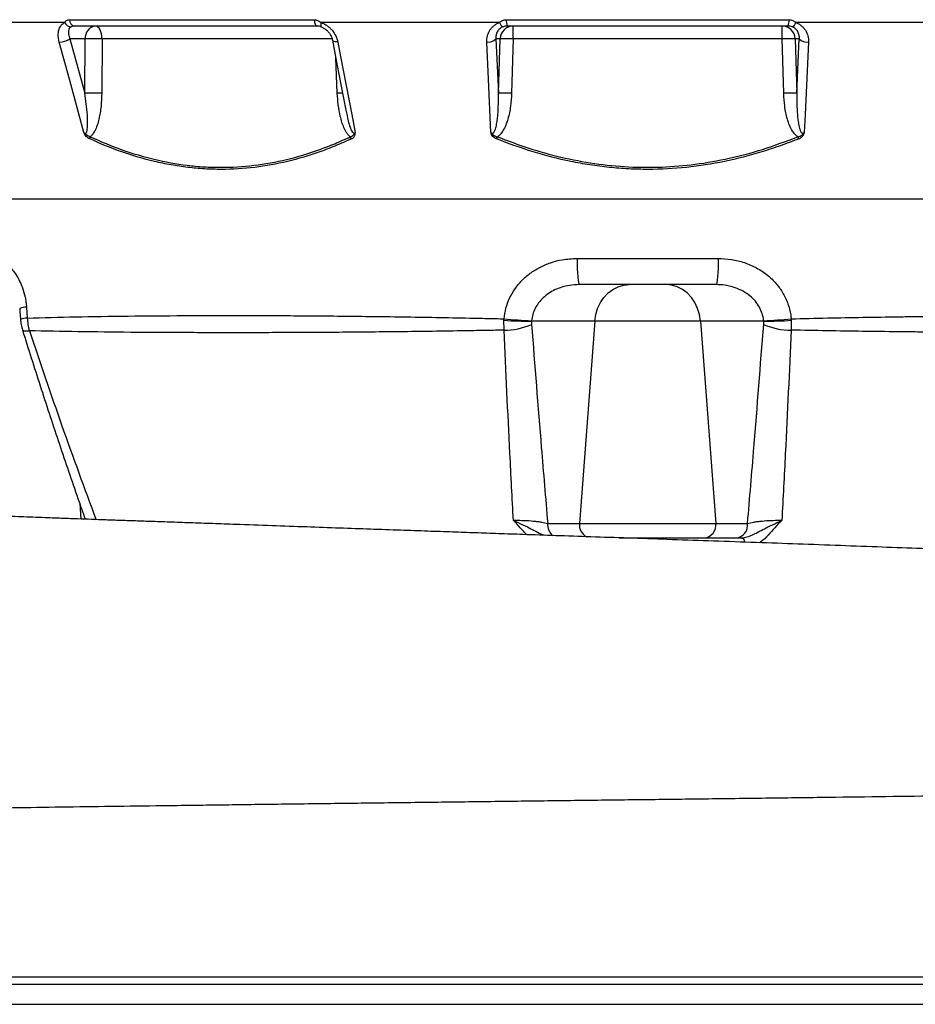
# Model space of a CAD drawing. Header units: millimetres. Extents: x 2241 to 4477, y 961 to 6343.
# Tile 6 of 12: x 3069 to 3742, y 1725 to 2464. Entities that reach past the tile are written whole.
import ezdxf

# ---------------------------------------------------------------- set-up
doc = ezdxf.new("R2010")
doc.units = ezdxf.units.MM
doc.header["$LTSCALE"] = 2

msp = doc.modelspace()

# ---------------------------------------------------------------- linework, layer by layer
at = {"color": 7, "linetype": 'Continuous', "lineweight": 25}
for p, q in [((3103, 2461.76), (3004.95, 2461.76)), ((3106.61, 2463.92), (3290.44, 2463.92)), ((3429.52, 2461.76), (3295.58, 2461.76)), ((3434.57, 2463.92), (3646.84, 2463.92)), ((3785.84, 2461.76), (3651.9, 2461.76)), ((3292.56, 2459.16), (3110.29, 2459.16)), ((3295.55, 2458.62), (3295.68, 2458.62)), ((3645.94, 2459.16), (3435.47, 2459.16)), ((3439.77, 2449.51), (3439.77, 2459.16)), ((3641.65, 2449.51), (3641.65, 2459.16)), ((3118.54, 2449.51), (3107.09, 2449.51)), ((3107.09, 2449.51), (3118.22, 2408.77)), ((3118.22, 2408.77), (3118.54, 2449.51)), ((3131.19, 2449.51), (3130.87, 2408.77)), ((3429.93, 2449.51), (3426.84, 2449.51)), ((3426.84, 2449.51), (3428.74, 2408.77)), ((3428.74, 2408.77), (3429.93, 2449.51)), ((3439.77, 2449.51), (3438.58, 2408.77)), ((3641.65, 2449.51), (3439.77, 2449.51)), ((3642.84, 2408.77), (3641.65, 2449.51)), ((3654.58, 2449.51), (3651.49, 2449.51)), ((3651.49, 2449.51), (3652.68, 2408.77)), ((3652.68, 2408.77), (3654.58, 2449.51)), ((4170.71, 2329.16), (2910.71, 2329.16)), ((3487.73, 2284.81), (3593.68, 2284.81)), ((3592, 2265.16), (3489.42, 2265.16)), ((3074.44, 2248.3), (3075.04, 2240.06)), ((3432.88, 2238.46), (3432.92, 2239.52)), ((3432.93, 2230.99), (3432.88, 2238.46)), ((3648.54, 2238.46), (3648.49, 2230.99)), ((3648.5, 2239.52), (3648.54, 2238.46)), ((3453.59, 2237.98), (3453.58, 2237.77)), ((3453.58, 2237.77), (3453.59, 2235.28)), ((3501.07, 2237.77), (3453.58, 2237.77)), ((3501.07, 2237.77), (3489.57, 2086.03)), ((3580.35, 2237.77), (3501.07, 2237.77)), ((3627.84, 2237.77), (3580.35, 2237.77)), ((3580.35, 2237.77), (3591.85, 2086.03)), ((3627.84, 2237.77), (3627.82, 2237.98)), ((3627.83, 2235.28), (3627.84, 2237.77)), ((3465.69, 2086.03), (3489.57, 2086.03)), ((3489.57, 2086.03), (3591.85, 2086.03)), ((3591.85, 2086.03), (3615.73, 2086.03))]:
    msp.add_line(p, q, dxfattribs=at)
at = {"color": 8, "linetype": 'Continuous', "lineweight": 25}
for p, q in [((3303.8, 2449.51), (3131.19, 2449.51)), ((3307.77, 2408.77), (3306.63, 2435.25)), ((3114.41, 2100.8), (3115.29, 2089.24))]:
    msp.add_line(p, q, dxfattribs=at)
at = {"color": 7, "linetype": 'Continuous', "lineweight": 25, "flags": 128}
for points in [[(3290.44, 2463.92), (3290.54, 2462.94), (3290.71, 2462.03), (3290.93, 2461.21), (3291.19, 2460.5), (3291.5, 2459.93), (3291.83, 2459.5), (3292.19, 2459.25), (3292.56, 2459.16)], [(3131.19, 2449.51), (3131.07, 2451.41), (3130.76, 2453.23), (3130.29, 2454.89), (3129.67, 2456.35), (3128.92, 2457.55), (3128.07, 2458.43), (3127.15, 2458.97), (3126.2, 2459.16)], [(3117.53, 2379.26), (3106.61, 2419.27), (3098.99, 2447.18)], [(3304.07, 2448.58), (3307.23, 2432.13), (3314.18, 2395.99)], [(3308.11, 2447.18), (3310.21, 2436.31), (3318.58, 2392.83), (3321.2, 2379.26)], [(3423.12, 2379.26), (3421.27, 2419.27), (3419.97, 2447.18)], [(3661.44, 2447.18), (3660.94, 2436.31), (3658.93, 2392.83), (3658.3, 2379.26)], [(3487.73, 2284.81), (3487.77, 2280.96), (3487.87, 2277.26), (3488.03, 2273.87), (3488.24, 2270.89), (3488.49, 2268.46), (3488.78, 2266.65), (3489.09, 2265.53), (3489.42, 2265.16)], [(3593.68, 2284.81), (3593.65, 2280.96), (3593.55, 2277.26), (3593.39, 2273.87), (3593.18, 2270.89), (3592.93, 2268.46), (3592.64, 2266.65), (3592.33, 2265.53), (3592, 2265.16)], [(3501.07, 2237.77), (3501.79, 2242.64), (3503.19, 2247.31), (3505.24, 2251.64), (3507.88, 2255.53), (3511.03, 2258.87), (3514.62, 2261.56), (3518.54, 2263.54), (3522.69, 2264.75), (3526.95, 2265.16)], [(3580.35, 2237.77), (3579.63, 2242.64), (3578.22, 2247.31), (3576.17, 2251.64), (3573.54, 2255.53), (3570.38, 2258.87), (3566.8, 2261.56), (3562.88, 2263.54), (3558.73, 2264.75), (3554.47, 2265.16)], [(3069.32, 2247.23), (3069.47, 2245.17), (3069.91, 2238.99)]]:
    msp.add_lwpolyline(points, dxfattribs=at)
at = {"color": 8, "linetype": 'Continuous', "lineweight": 25, "flags": 128}
for points in [[(3295.58, 2461.76), (3295.43, 2461.05), (3295.33, 2460.41), (3295.28, 2459.86), (3295.27, 2459.39), (3295.3, 2459.03), (3295.38, 2458.78), (3295.51, 2458.64), (3295.55, 2458.62)], [(3308.11, 2447.18), (3307.06, 2447.19), (3306.12, 2447.3), (3305.32, 2447.5), (3304.7, 2447.79), (3304.28, 2448.14), (3304.07, 2448.56), (3304.07, 2448.59)], [(3071.36, 2231.29), (3071.69, 2230.87), (3072.72, 2230.52), (3074.37, 2230.4), (3076.59, 2230.52)], [(3611.14, 2075.16), (3611.74, 2075), (3612.32, 2074.54), (3612.82, 2073.79), (3613.25, 2072.8), (3613.49, 2071.95)]]:
    msp.add_lwpolyline(points, dxfattribs=at)
at = {"color": 7, "linetype": 'Continuous', "lineweight": 25}
for centre, radius, start, end in [((3108.2, 2464.48), 5.87, 207.65822, 267.38436), ((3111.35, 2463.78), 4.74, 178.28267, 257.09564), ((3434.06, 2462.98), 4.7, 195.12498, 248.16085), ((3442.44, 2462.94), 7.93, 172.89111, 208.50243), ((3638.98, 2462.94), 7.93, 331.49757, 7.10889), ((3647.35, 2462.98), 4.7, 291.83915, 344.87502), ((3127.48, 2450.28), 8.97, 98.23473, 184.91786), ((3439.84, 2449.24), 9.92, 90.42151, 178.45533), ((3641.57, 2449.24), 9.92, 1.54467, 89.57849), ((3099.12, 2462.01), 14.83, 269.51292, 302.53574), ((3124.87, 2266.38), 183.24, 88.02148, 91.97852), ((3421.2, 2454.85), 7.76, 260.89573, 316.5506), ((3434.85, 2347.09), 102.54, 87.24912, 92.75088), ((3646.57, 2347.09), 102.54, 87.24912, 92.75088), ((3660.22, 2454.85), 7.76, 223.4494, 279.10427), ((3124.54, 2225.64), 183.24, 88.02147, 91.97853), ((3433.66, 2306.35), 102.54, 87.24912, 92.75088), ((3647.76, 2306.35), 102.54, 87.24912, 92.75088), ((3128.67, 2373.89), 6.76, 161.15704, 174.6284), ((3325.32, 2378.94), 8.32, 200.15819, 212.07839), ((3174.54, 2478.3), 273.28, 337.68186, 338.0329), ((3906.87, 2478.3), 273.28, 201.9671, 202.31814), ((3449.98, 2440.42), 202.68, 265.16132, 271.0182), ((3472.25, 2629.37), 391.83, 264.23881, 267.27047), ((3609.16, 2629.37), 391.83, 272.72953, 275.76119), ((3631.44, 2440.42), 202.68, 268.9818, 274.83868), ((3433.72, 2279.02), 48.04, 269.05224, 294.42702), ((3647.69, 2279.02), 48.04, 245.57298, 270.94776), ((3582.41, 2084.66), 9.53, 274.85282, 8.27854), ((3606.3, 2084.66), 9.53, 274.85276, 8.27858)]:
    msp.add_arc(centre, radius, start, end, dxfattribs=at)
at = {"color": 8, "linetype": 'Continuous', "lineweight": 25}
for centre, radius, start, end in [((3314.29, 2233.94), 174.95, 90.78822, 92.1378), ((3074.68, 2234.38), 13.92, 90.99201, 112.63294), ((3075.28, 2226.06), 14.01, 91.00887, 112.57859), ((3476.09, 2084.97), 10.46, 174.18596, 232.06748), ((3499.5, 2084.8), 10, 172.94436, 243.27206)]:
    msp.add_arc(centre, radius, start, end, dxfattribs=at)
at = {"color": 7, "linetype": 'Continuous', "lineweight": 25}
for points, knots in [([(3098.99, 2447.18), (3098.62, 2449.11), (3097.88, 2452.99), (3099.02, 2457.96), (3101.1, 2460.68), (3102.67, 2461.57), (3103, 2461.76)], [0, 0, 0, 0, 0.312268, 0.625721, 0.920641, 1, 1, 1, 1]), ([(3103, 2461.76), (3103.18, 2462.06), (3103.4, 2462.35), (3103.91, 2462.87), (3104.19, 2463.11), (3104.81, 2463.5), (3105.14, 2463.65), (3105.85, 2463.86), (3106.22, 2463.92), (3106.61, 2463.92)], [0, 0, 0, 0, 0.25, 0.25, 0.5, 0.5, 0.75, 0.75, 1, 1, 1, 1]), ([(3290.44, 2463.92), (3290.83, 2463.9), (3292.06, 2463.82), (3293.85, 2463.04), (3295.08, 2462.13), (3295.58, 2461.76)], [0, 0, 0, 0, 0.2147679, 0.6762781, 1, 1, 1, 1]), ([(3295.58, 2461.76), (3296.38, 2461.48), (3297.16, 2461.15), (3298.67, 2460.37), (3299.4, 2459.92), (3300.81, 2458.93), (3301.47, 2458.39), (3302.73, 2457.24), (3303.32, 2456.62), (3304.96, 2454.66), (3305.87, 2453.26), (3307.3, 2450.27), (3307.81, 2448.74), (3308.11, 2447.18)], [0, 0, 0, 0, 0.125, 0.125, 0.25, 0.25, 0.375, 0.375, 0.5, 0.5, 0.75, 0.75, 1, 1, 1, 1]), ([(3419.97, 2447.18), (3419.9, 2448.75), (3420.05, 2450.27), (3420.62, 2452.5), (3420.87, 2453.24), (3421.48, 2454.64), (3421.83, 2455.32), (3422.65, 2456.61), (3423.11, 2457.23), (3424.15, 2458.4), (3424.72, 2458.94), (3425.94, 2459.92), (3426.6, 2460.36), (3428, 2461.14), (3428.75, 2461.48), (3429.52, 2461.76)], [0, 0, 0, 0, 0.25, 0.25, 0.375, 0.375, 0.5, 0.5, 0.625, 0.625, 0.75, 0.75, 0.875, 0.875, 1, 1, 1, 1]), ([(3429.52, 2461.76), (3429.85, 2462.06), (3430.2, 2462.35), (3430.96, 2462.87), (3431.37, 2463.11), (3432.23, 2463.5), (3432.68, 2463.65), (3433.6, 2463.86), (3434.09, 2463.92), (3434.57, 2463.92)], [0, 0, 0, 0, 0.25, 0.25, 0.5, 0.5, 0.75, 0.75, 1, 1, 1, 1]), ([(3646.84, 2463.92), (3647.33, 2463.92), (3647.81, 2463.87), (3648.74, 2463.65), (3649.19, 2463.5), (3650.04, 2463.11), (3650.45, 2462.87), (3651.21, 2462.35), (3651.57, 2462.06), (3651.9, 2461.76)], [0, 0, 0, 0, 0.25, 0.25, 0.5, 0.5, 0.75, 0.75, 1, 1, 1, 1]), ([(3651.9, 2461.76), (3652.67, 2461.48), (3653.41, 2461.15), (3654.8, 2460.37), (3655.47, 2459.92), (3656.7, 2458.93), (3657.27, 2458.39), (3658.29, 2457.24), (3658.76, 2456.62), (3660, 2454.66), (3660.6, 2453.26), (3661.36, 2450.27), (3661.52, 2448.74), (3661.44, 2447.18)], [0, 0, 0, 0, 0.125, 0.125, 0.25, 0.25, 0.375, 0.375, 0.5, 0.5, 0.75, 0.75, 1, 1, 1, 1]), ([(3107.93, 2458.62), (3107.8, 2458.54), (3107.61, 2458.42), (3106.78, 2457.78), (3105.86, 2456.18), (3105.76, 2453.09), (3106.64, 2450.71), (3107.09, 2449.51)], [0, 0, 0, 0, 0.0529307, 0.0742634, 0.3585165, 0.6753616, 1, 1, 1, 1]), ([(3110.29, 2459.16), (3109.85, 2459.16), (3109.43, 2459.11), (3108.63, 2458.93), (3108.25, 2458.79), (3107.93, 2458.62)], [0, 0, 0, 0, 0.5, 0.5, 1, 1, 1, 1]), ([(3295.68, 2458.62), (3295.15, 2458.79), (3294.63, 2458.93), (3293.6, 2459.11), (3293.08, 2459.16), (3292.56, 2459.16)], [0, 0, 0, 0, 0.5, 0.5, 1, 1, 1, 1]), ([(3295.53, 2458.57), (3295.94, 2458.43), (3297.05, 2458.07), (3298.82, 2456.94), (3300.66, 2455.3), (3302.23, 2453.29), (3303.37, 2451.06), (3303.98, 2449.43), (3304.05, 2448.63), (3304.05, 2448.59)], [0, 0, 0, 0, 0.093426, 0.255516, 0.427286, 0.606406, 0.793954, 0.989522, 1, 1, 1, 1]), ([(3432.31, 2458.62), (3431.81, 2458.43), (3431.32, 2458.2), (3430.44, 2457.68), (3430.03, 2457.38), (3429.3, 2456.74), (3428.96, 2456.39), (3428.37, 2455.64), (3428.11, 2455.25), (3427.66, 2454.44), (3427.47, 2454.02), (3427.17, 2453.16), (3427.05, 2452.71), (3426.79, 2451.36), (3426.75, 2450.44), (3426.84, 2449.51)], [0, 0, 0, 0, 0.125, 0.125, 0.25, 0.25, 0.375, 0.375, 0.5, 0.5, 0.625, 0.625, 0.75, 0.75, 1, 1, 1, 1]), ([(3435.47, 2459.16), (3434.92, 2459.16), (3434.38, 2459.11), (3433.32, 2458.93), (3432.8, 2458.79), (3432.31, 2458.62)], [0, 0, 0, 0, 0.5, 0.5, 1, 1, 1, 1]), ([(3649.1, 2458.62), (3648.62, 2458.79), (3648.1, 2458.93), (3647.04, 2459.11), (3646.49, 2459.16), (3645.94, 2459.16)], [0, 0, 0, 0, 0.5, 0.5, 1, 1, 1, 1]), ([(3654.58, 2449.51), (3654.67, 2450.44), (3654.63, 2451.36), (3654.28, 2453.17), (3653.98, 2454.03), (3653.31, 2455.25), (3653.04, 2455.65), (3652.45, 2456.39), (3652.12, 2456.74), (3651.38, 2457.39), (3650.96, 2457.69), (3650.08, 2458.21), (3649.61, 2458.43), (3649.1, 2458.62)], [0, 0, 0, 0, 0.25, 0.25, 0.5, 0.5, 0.625, 0.625, 0.75, 0.75, 0.875, 0.875, 1, 1, 1, 1]), ([(3117.53, 2379.26), (3117.65, 2379.13), (3117.78, 2379.02), (3118.06, 2378.83), (3118.21, 2378.75), (3118.53, 2378.68), (3118.68, 2378.7), (3118.96, 2378.82), (3119.07, 2378.91), (3119.37, 2379.25), (3119.51, 2379.54), (3119.73, 2380.12), (3119.81, 2380.42), (3120.03, 2381.36), (3120.12, 2382.01), (3120.25, 2383.31), (3120.28, 2383.97), (3120.36, 2385.95), (3120.35, 2387.28), (3120.27, 2389.95), (3120.2, 2391.3), (3119.92, 2395.32), (3119.65, 2398.01), (3119.01, 2403.39), (3118.64, 2406.08), (3118.22, 2408.77)], [0, 0, 0, 0, 0.015625, 0.015625, 0.03125, 0.03125, 0.046875, 0.046875, 0.0625, 0.0625, 0.09375, 0.09375, 0.125, 0.125, 0.1875, 0.1875, 0.25, 0.25, 0.375, 0.375, 0.5, 0.5, 0.75, 0.75, 1, 1, 1, 1]), ([(3130.87, 2408.77), (3130.77, 2405.5), (3130.58, 2398.96), (3129.28, 2390.92), (3127.59, 2384.71), (3125.95, 2380.78), (3124.17, 2377.82), (3122.85, 2376.6), (3122.27, 2376.07)], [0, 0, 0, 0, 0.277848, 0.555222, 0.694408, 0.833195, 0.927209, 1, 1, 1, 1]), ([(3317.51, 2376.07), (3316.97, 2376.48), (3316.47, 2376.96), (3315.55, 2378.01), (3315.12, 2378.58), (3314.34, 2379.78), (3313.97, 2380.4), (3313.3, 2381.68), (3312.99, 2382.33), (3312.13, 2384.32), (3311.63, 2385.68), (3310.75, 2388.47), (3310.36, 2389.89), (3309.35, 2394.18), (3308.86, 2397.07), (3308.13, 2402.89), (3307.89, 2405.82), (3307.77, 2408.77)], [0, 0, 0, 0, 0.0625, 0.0625, 0.125, 0.125, 0.1875, 0.1875, 0.25, 0.25, 0.375, 0.375, 0.5, 0.5, 0.75, 0.75, 1, 1, 1, 1]), ([(3423.12, 2379.26), (3423.24, 2379.13), (3423.37, 2379.02), (3423.66, 2378.83), (3423.82, 2378.75), (3424.17, 2378.68), (3424.35, 2378.7), (3424.69, 2378.82), (3424.83, 2378.91), (3425.23, 2379.25), (3425.44, 2379.54), (3425.79, 2380.12), (3425.93, 2380.42), (3426.33, 2381.36), (3426.54, 2382.01), (3426.9, 2383.31), (3427.05, 2383.97), (3427.46, 2385.95), (3427.67, 2387.28), (3428.02, 2389.95), (3428.15, 2391.3), (3428.49, 2395.32), (3428.62, 2398.01), (3428.77, 2403.39), (3428.78, 2406.08), (3428.74, 2408.77)], [0, 0, 0, 0, 0.015625, 0.015625, 0.03125, 0.03125, 0.046875, 0.046875, 0.0625, 0.0625, 0.09375, 0.09375, 0.125, 0.125, 0.1875, 0.1875, 0.25, 0.25, 0.375, 0.375, 0.5, 0.5, 0.75, 0.75, 1, 1, 1, 1]), ([(3438.58, 2408.77), (3438.4, 2405.5), (3438.04, 2398.96), (3436.38, 2390.92), (3434.3, 2384.71), (3432.33, 2380.78), (3430.21, 2377.82), (3428.66, 2376.6), (3427.99, 2376.07)], [0, 0, 0, 0, 0.277848, 0.555223, 0.694408, 0.833195, 0.927209, 1, 1, 1, 1]), ([(3653.43, 2376.07), (3652.75, 2376.6), (3651.2, 2377.82), (3649.09, 2380.78), (3647.12, 2384.71), (3645.04, 2390.92), (3643.37, 2398.96), (3643.02, 2405.5), (3642.84, 2408.77)], [0, 0, 0, 0, 0.072791, 0.166805, 0.305592, 0.444777, 0.722152, 1, 1, 1, 1]), ([(3652.68, 2408.77), (3652.64, 2406.08), (3652.65, 2403.38), (3652.79, 2398), (3652.93, 2395.31), (3653.26, 2391.29), (3653.4, 2389.95), (3653.75, 2387.28), (3653.96, 2385.95), (3654.36, 2383.96), (3654.52, 2383.31), (3654.88, 2382), (3655.09, 2381.36), (3655.48, 2380.42), (3655.63, 2380.12), (3655.98, 2379.53), (3656.18, 2379.25), (3656.58, 2378.92), (3656.73, 2378.82), (3657.06, 2378.7), (3657.24, 2378.68), (3657.59, 2378.75), (3657.75, 2378.83), (3658.04, 2379.02), (3658.18, 2379.13), (3658.3, 2379.26)], [0, 0, 0, 0, 0.25, 0.25, 0.5, 0.5, 0.625, 0.625, 0.75, 0.75, 0.8125, 0.8125, 0.875, 0.875, 0.90625, 0.90625, 0.9375, 0.9375, 0.953125, 0.953125, 0.96875, 0.96875, 0.984375, 0.984375, 1, 1, 1, 1]), ([(3121.94, 2374.52), (3121.47, 2374.74), (3121.01, 2374.99), (3120.13, 2375.61), (3119.69, 2375.98), (3118.91, 2376.79), (3118.54, 2377.25), (3118.1, 2377.98), (3117.97, 2378.23), (3117.73, 2378.74), (3117.63, 2379), (3117.53, 2379.26)], [0, 0, 0, 0, 0.25, 0.25, 0.5, 0.5, 0.75, 0.75, 0.875, 0.875, 1, 1, 1, 1]), ([(3122.27, 2376.07), (3121.84, 2376.18), (3121.41, 2376.33), (3120.57, 2376.73), (3120.15, 2376.97), (3119.35, 2377.54), (3118.97, 2377.86), (3118.4, 2378.36), (3118.21, 2378.52), (3117.86, 2378.88), (3117.68, 2379.06), (3117.53, 2379.26)], [0, 0, 0, 0, 0.25, 0.25, 0.5, 0.5, 0.75, 0.75, 0.875, 0.875, 1, 1, 1, 1]), ([(3317.51, 2376.07), (3317.94, 2376.18), (3318.34, 2376.33), (3319.08, 2376.73), (3319.43, 2376.97), (3320.02, 2377.54), (3320.28, 2377.86), (3320.65, 2378.36), (3320.77, 2378.52), (3321, 2378.88), (3321.1, 2379.06), (3321.2, 2379.26)], [0, 0, 0, 0, 0.25, 0.25, 0.5, 0.5, 0.75, 0.75, 0.875, 0.875, 1, 1, 1, 1]), ([(3318.27, 2374.52), (3318.73, 2374.74), (3319.16, 2375), (3319.73, 2375.46), (3319.91, 2375.63), (3320.25, 2375.99), (3320.4, 2376.18), (3320.67, 2376.59), (3320.78, 2376.8), (3320.98, 2377.26), (3321.06, 2377.49), (3321.17, 2377.98), (3321.2, 2378.23), (3321.22, 2378.74), (3321.21, 2379), (3321.2, 2379.26)], [0, 0, 0, 0, 0.25, 0.25, 0.375, 0.375, 0.5, 0.5, 0.625, 0.625, 0.75, 0.75, 0.875, 0.875, 1, 1, 1, 1]), ([(3427.36, 2374.52), (3426.82, 2374.74), (3426.31, 2374.99), (3425.36, 2375.61), (3424.91, 2375.98), (3424.15, 2376.79), (3423.82, 2377.25), (3423.47, 2377.98), (3423.37, 2378.23), (3423.22, 2378.74), (3423.17, 2379), (3423.12, 2379.26)], [0, 0, 0, 0, 0.25, 0.25, 0.5, 0.5, 0.75, 0.75, 0.875, 0.875, 1, 1, 1, 1]), ([(3423.12, 2379.26), (3423.12, 2379.25), (3423.13, 2379.24), (3423.15, 2379.22), (3423.25, 2379.08), (3423.75, 2378.49), (3424.69, 2377.64), (3426.18, 2376.6), (3427.34, 2376.26), (3427.99, 2376.07)], [0, 0, 0, 0, 0.004799, 0.006146, 0.01583, 0.091517, 0.403346, 0.670414, 1, 1, 1, 1]), ([(3653.43, 2376.07), (3654.01, 2376.24), (3655.18, 2376.57), (3656.72, 2377.62), (3657.72, 2378.54), (3658.21, 2379.14), (3658.29, 2379.25), (3658.3, 2379.26)], [0, 0, 0, 0, 0.297124, 0.600329, 0.930161, 0.995201, 1, 1, 1, 1]), ([(3654.06, 2374.52), (3654.6, 2374.74), (3655.11, 2375), (3655.82, 2375.46), (3656.06, 2375.63), (3656.49, 2375.99), (3656.7, 2376.18), (3657.08, 2376.59), (3657.26, 2376.8), (3657.58, 2377.26), (3657.72, 2377.49), (3657.95, 2377.98), (3658.04, 2378.23), (3658.19, 2378.74), (3658.25, 2379), (3658.3, 2379.26)], [0, 0, 0, 0, 0.25, 0.25, 0.375, 0.375, 0.5, 0.5, 0.625, 0.625, 0.75, 0.75, 0.875, 0.875, 1, 1, 1, 1]), ([(3318.27, 2374.52), (3314.38, 2372.71), (3310.47, 2370.99), (3302.57, 2367.74), (3298.59, 2366.21), (3286.56, 2361.94), (3278.48, 2359.53), (3254.07, 2353.68), (3237.56, 2351.63), (3216.6, 2351.6), (3212.39, 2351.72), (3203.94, 2352.21), (3199.73, 2352.59), (3191.31, 2353.59), (3187.12, 2354.22), (3178.74, 2355.72), (3174.57, 2356.59), (3153.87, 2361.51), (3137.73, 2367.26), (3121.94, 2374.52)], [0, 0, 0, 0, 0.0625, 0.0625, 0.125, 0.125, 0.25, 0.25, 0.5, 0.5, 0.5625, 0.5625, 0.625, 0.625, 0.6875, 0.6875, 0.75, 0.75, 1, 1, 1, 1]), ([(3122.27, 2376.07), (3138, 2368.81), (3154.02, 2363.08), (3178.53, 2357.2), (3186.78, 2355.7), (3199.29, 2354.18), (3203.49, 2353.79), (3211.92, 2353.28), (3216.12, 2353.15), (3237.04, 2353.15), (3253.51, 2355.2), (3277.85, 2361.05), (3285.9, 2363.46), (3297.89, 2367.74), (3301.86, 2369.27), (3309.73, 2372.53), (3313.64, 2374.25), (3317.51, 2376.07)], [0, 0, 0, 0, 0.25, 0.25, 0.375, 0.375, 0.4375, 0.4375, 0.5, 0.5, 0.75, 0.75, 0.875, 0.875, 0.9375, 0.9375, 1, 1, 1, 1]), ([(3654.06, 2374.52), (3649.54, 2372.71), (3644.98, 2370.99), (3635.81, 2367.74), (3631.18, 2366.21), (3617.21, 2361.94), (3607.84, 2359.53), (3579.54, 2353.68), (3560.44, 2351.63), (3536.23, 2351.6), (3531.38, 2351.72), (3521.63, 2352.21), (3516.77, 2352.59), (3507.07, 2353.59), (3502.24, 2354.22), (3492.59, 2355.72), (3487.8, 2356.59), (3463.99, 2361.51), (3445.46, 2367.26), (3427.36, 2374.52)], [0, 0, 0, 0, 0.0625, 0.0625, 0.125, 0.125, 0.25, 0.25, 0.5, 0.5, 0.5625, 0.5625, 0.625, 0.625, 0.6875, 0.6875, 0.75, 0.75, 1, 1, 1, 1]), ([(3427.99, 2376.07), (3435.79, 2373.11), (3451.39, 2367.18), (3475.77, 2360.46), (3500.82, 2355.66), (3526.22, 2353.14), (3551.54, 2353), (3576.83, 2355.13), (3602.08, 2359.64), (3627.85, 2366.41), (3644.68, 2372.77), (3653.43, 2376.07)], [0, 0, 0, 0, 0.108146, 0.216273, 0.327345, 0.438403, 0.546725, 0.655051, 0.766942, 0.878852, 1, 1, 1, 1]), ([(3047.31, 2284.81), (3048.89, 2284.81), (3050.45, 2284.59), (3052.8, 2283.93), (3053.58, 2283.66), (3055.13, 2283), (3055.91, 2282.62), (3058.2, 2281.3), (3059.67, 2280.23), (3061.8, 2278.32), (3062.49, 2277.63), (3063.85, 2276.16), (3064.51, 2275.36), (3066.41, 2272.88), (3067.57, 2271.07), (3069.15, 2268.11), (3069.65, 2267.08), (3070.6, 2264.95), (3071.03, 2263.85), (3072.23, 2260.51), (3072.88, 2258.18), (3073.64, 2254.55), (3073.86, 2253.31), (3074.21, 2250.82), (3074.34, 2249.56), (3074.44, 2248.3)], [0, 0, 0, 0, 0.125, 0.125, 0.1875, 0.1875, 0.25, 0.25, 0.375, 0.375, 0.4375, 0.4375, 0.5, 0.5, 0.625, 0.625, 0.6875, 0.6875, 0.75, 0.75, 0.875, 0.875, 0.9375, 0.9375, 1, 1, 1, 1]), ([(3432.92, 2239.52), (3433.31, 2242.18), (3434.08, 2247.51), (3436.96, 2255.1), (3441.01, 2262.1), (3446.23, 2268.42), (3452.49, 2273.84), (3459.75, 2278.39), (3467.82, 2281.79), (3477.25, 2284.29), (3483.99, 2284.62), (3487.73, 2284.81)], [0, 0, 0, 0, 0.102782, 0.205583, 0.309078, 0.412611, 0.519688, 0.626809, 0.741533, 0.856299, 1, 1, 1, 1]), ([(3593.68, 2284.81), (3597.02, 2284.66), (3603.7, 2284.35), (3613.44, 2281.91), (3622.61, 2277.95), (3630.72, 2272.57), (3637.49, 2265.96), (3642.67, 2258.65), (3646.27, 2250.73), (3647.96, 2244.3), (3648.38, 2240.51), (3648.5, 2239.52)], [0, 0, 0, 0, 0.128158, 0.256269, 0.384012, 0.511675, 0.629256, 0.746772, 0.854234, 0.961667, 1, 1, 1, 1]), ([(3489.42, 2265.16), (3486.94, 2265.05), (3482.53, 2264.85), (3476.32, 2263.37), (3471.03, 2261.34), (3466.27, 2258.61), (3462.2, 2255.36), (3458.8, 2251.56), (3456.18, 2247.36), (3454.33, 2242.79), (3453.84, 2239.59), (3453.59, 2237.98)], [0, 0, 0, 0, 0.151437, 0.269816, 0.388122, 0.495233, 0.602267, 0.702935, 0.803536, 0.901784, 1, 1, 1, 1]), ([(3627.82, 2237.98), (3627.75, 2238.58), (3627.49, 2240.83), (3626.42, 2244.71), (3624.11, 2249.45), (3620.74, 2253.87), (3616.34, 2257.82), (3611.03, 2261.07), (3605.02, 2263.43), (3598.6, 2264.89), (3594.22, 2265.07), (3592, 2265.16)], [0, 0, 0, 0, 0.0365176, 0.1375099, 0.2423854, 0.3553867, 0.4726822, 0.600066, 0.7315879, 0.8642473, 1, 1, 1, 1]), ([(3069.94, 2238.99), (3069.98, 2238.46), (3070.1, 2236.47), (3070.55, 2233.86), (3071.23, 2231.89), (3071.43, 2231.32)], [0, 0, 0, 0, 0.202849, 0.765491, 1, 1, 1, 1]), ([(3075.04, 2240.06), (3086.72, 2240.41), (3098.88, 2240.71), (3124.12, 2241.21), (3137.2, 2241.41), (3164.28, 2241.73), (3178.28, 2241.84), (3199.98, 2241.94), (3207.34, 2241.97), (3218.54, 2241.98), (3222.31, 2241.99), (3229.88, 2241.99), (3233.68, 2241.98), (3252.75, 2241.96), (3268.28, 2241.89), (3299.83, 2241.67), (3315.87, 2241.51), (3348.44, 2241.11), (3364.99, 2240.86), (3390.19, 2240.42), (3398.65, 2240.26), (3411.45, 2239.99), (3415.74, 2239.9), (3424.32, 2239.72), (3428.62, 2239.62), (3432.92, 2239.52)], [0, 0, 0, 0, 0.125, 0.125, 0.25, 0.25, 0.375, 0.375, 0.4375, 0.4375, 0.46875, 0.46875, 0.5, 0.5, 0.625, 0.625, 0.75, 0.75, 0.875, 0.875, 0.9375, 0.9375, 0.96875, 0.96875, 1, 1, 1, 1]), ([(3648.5, 2239.52), (3666.68, 2239.94), (3684.69, 2240.31), (3711.47, 2240.77), (3720.35, 2240.91), (3733.61, 2241.11), (3738.02, 2241.17), (3746.8, 2241.28), (3751.16, 2241.34), (3772.86, 2241.59), (3789.84, 2241.74), (3823.04, 2241.94), (3839.26, 2241.99), (3870.97, 2241.99), (3886.45, 2241.94), (3909.1, 2241.79), (3916.55, 2241.72), (3931.26, 2241.57), (3938.46, 2241.48), (3959.6, 2241.17), (3973.1, 2240.92), (3998.93, 2240.3), (4011.25, 2239.94), (4022.99, 2239.52)], [0, 0, 0, 0, 0.125, 0.125, 0.1875, 0.1875, 0.21875, 0.21875, 0.25, 0.25, 0.375, 0.375, 0.5, 0.5, 0.625, 0.625, 0.6875, 0.6875, 0.75, 0.75, 0.875, 0.875, 1, 1, 1, 1]), ([(3071.37, 2231.29), (3071.67, 2230.3), (3076.28, 2215.39), (3085.44, 2186.75), (3099.03, 2145.54), (3110.06, 2113.02), (3116.7, 2094.31), (3118.54, 2089.12)], [0, 0, 0, 0, 0.020663, 0.31142, 0.60101, 0.88921, 1, 1, 1, 1]), ([(3453.59, 2235.28), (3455.99, 2204.5), (3459.88, 2154.66), (3464.08, 2105.01), (3465.69, 2086.03)], [0, 0, 0, 0, 0.617719, 1, 1, 1, 1]), ([(3615.73, 2086.03), (3617.34, 2105.01), (3621.54, 2154.66), (3625.42, 2204.5), (3627.83, 2235.28)], [0, 0, 0, 0, 0.382281, 1, 1, 1, 1]), ([(3432.93, 2230.99), (3428.67, 2230.9), (3424.41, 2230.82), (3415.9, 2230.66), (3411.65, 2230.59), (3398.97, 2230.37), (3390.58, 2230.24), (3365.6, 2229.88), (3349.21, 2229.69), (3316.9, 2229.39), (3301, 2229.28), (3269.69, 2229.12), (3254.28, 2229.08), (3235.33, 2229.06), (3231.55, 2229.05), (3224.03, 2229.05), (3220.29, 2229.06), (3209.14, 2229.07), (3201.82, 2229.09), (3180.19, 2229.16), (3166.21, 2229.23), (3139.11, 2229.46), (3125.99, 2229.61), (3100.62, 2230), (3088.38, 2230.23), (3076.59, 2230.52)], [0, 0, 0, 0, 0.03125, 0.03125, 0.0625, 0.0625, 0.125, 0.125, 0.25, 0.25, 0.375, 0.375, 0.5, 0.5, 0.53125, 0.53125, 0.5625, 0.5625, 0.625, 0.625, 0.75, 0.75, 0.875, 0.875, 1, 1, 1, 1]), ([(3076.59, 2230.52), (3084.51, 2206.66), (3092.66, 2182.91), (3109.37, 2135.65), (3117.94, 2112.15), (3126.7, 2088.77)], [0, 0, 0, 0, 0.5, 0.5, 1, 1, 1, 1]), ([(3439.96, 2088.28), (3439.08, 2105.02), (3436.56, 2152.45), (3434.36, 2200.13), (3432.93, 2230.99)], [0, 0, 0, 0, 0.352985, 1, 1, 1, 1]), ([(3648.49, 2230.99), (3647.06, 2200.13), (3644.85, 2152.45), (3642.34, 2105.02), (3641.45, 2088.28)], [0, 0, 0, 0, 0.647015, 1, 1, 1, 1]), ([(4021.77, 2230.99), (4009.9, 2230.63), (3997.45, 2230.33), (3971.44, 2229.83), (3957.88, 2229.64), (3936.69, 2229.42), (3929.48, 2229.35), (3914.79, 2229.24), (3907.34, 2229.2), (3884.74, 2229.09), (3869.31, 2229.05), (3837.75, 2229.05), (3821.61, 2229.09), (3788.63, 2229.23), (3771.78, 2229.33), (3750.27, 2229.52), (3745.94, 2229.56), (3737.24, 2229.65), (3732.87, 2229.69), (3719.73, 2229.84), (3710.93, 2229.95), (3684.39, 2230.32), (3666.52, 2230.62), (3648.49, 2230.99)], [0, 0, 0, 0, 0.125, 0.125, 0.25, 0.25, 0.3125, 0.3125, 0.375, 0.375, 0.5, 0.5, 0.625, 0.625, 0.75, 0.75, 0.78125, 0.78125, 0.8125, 0.8125, 0.875, 0.875, 1, 1, 1, 1]), ([(4087.95, 2052.35), (4086.96, 2052.4), (4079.25, 2052.82), (4064.39, 2053.6), (4043.03, 2054.69), (4021.29, 2055.74), (3999.47, 2056.76), (3978.14, 2057.72), (3957.1, 2058.63), (3936.54, 2059.5), (3916.13, 2060.36), (3895.3, 2061.21), (3873.28, 2062.11), (3849.86, 2063.05), (3824.93, 2064.03), (3798.43, 2065.06), (3770.85, 2066.12), (3742.27, 2067.21), (3712.59, 2068.32), (3681.57, 2069.46), (3649.98, 2070.61), (3618.12, 2071.74), (3586.7, 2072.83), (3555.9, 2073.9), (3526.51, 2074.91), (3498.63, 2075.86), (3472.33, 2076.76), (3449.22, 2077.56), (3429.07, 2078.26), (3411.5, 2078.87), (3393.82, 2079.48), (3375.11, 2080.13), (3354.56, 2080.85), (3332.47, 2081.62), (3308.97, 2082.44), (3284.24, 2083.31), (3258.16, 2084.24), (3234.57, 2085.07), (3214.15, 2085.79), (3197.57, 2086.37), (3182.1, 2086.91), (3167.94, 2087.4), (3154.8, 2087.85), (3142.68, 2088.27), (3131.36, 2088.67), (3120.6, 2089.05), (3109.96, 2089.43), (3099.09, 2089.82), (3085.77, 2090.32), (3070.02, 2090.91), (3051.62, 2091.63), (3034.06, 2092.34), (3017.19, 2093.02), (3001.01, 2093.68), (2984.67, 2094.33), (2969.25, 2094.94), (2957.36, 2095.39), (2948.71, 2095.72), (2942.31, 2095.97), (2935.57, 2096.24), (2928.36, 2096.54), (2921.1, 2096.86), (2914.36, 2097.17), (2907.82, 2097.49), (2901.74, 2097.81), (2896.3, 2098.11), (2891.64, 2098.38), (2886.81, 2098.68), (2881.3, 2099.03), (2875.43, 2099.45), (2869.54, 2099.91), (2863.89, 2100.41), (2858.67, 2100.94), (2854.14, 2101.47), (2850.36, 2101.99), (2847.18, 2102.49), (2843.99, 2103.06), (2840.82, 2103.7), (2837.55, 2104.44), (2834.3, 2105.22), (2830.36, 2106.17), (2825.85, 2107.26), (2820.95, 2108.42), (2816.05, 2109.55), (2810.09, 2110.89), (2803.5, 2112.32), (2796.73, 2113.72), (2790.12, 2115.04), (2783.81, 2116.26), (2777.65, 2117.41), (2771.53, 2118.52), (2765.55, 2119.58), (2759.29, 2120.68), (2752.18, 2121.91), (2745.69, 2123.01), (2740.36, 2123.91), (2736.83, 2124.5), (2733.77, 2125.01), (2731.23, 2125.44), (2729.13, 2125.79), (2727.04, 2126.13), (2724.34, 2126.58), (2720.5, 2127.21), (2715.42, 2128.04), (2709.11, 2129.07), (2701.59, 2130.29), (2696.16, 2131.17), (2693.26, 2131.64)], [0, 0, 0, 0, 0.002497, 0.019435, 0.036218, 0.052786, 0.067863, 0.082345, 0.096241, 0.109547, 0.122256, 0.135285, 0.148943, 0.163364, 0.178567, 0.194594, 0.211498, 0.228284, 0.245864, 0.264188, 0.282536, 0.300203, 0.318214, 0.335461, 0.351911, 0.367524, 0.382266, 0.396122, 0.406414, 0.416207, 0.425759, 0.436244, 0.447833, 0.460544, 0.473695, 0.487789, 0.50276, 0.518543, 0.528863, 0.538921, 0.548247, 0.556857, 0.564762, 0.572383, 0.579223, 0.585658, 0.592266, 0.599056, 0.606032, 0.617379, 0.629208, 0.641815, 0.65217, 0.663206, 0.674916, 0.685966, 0.695745, 0.700645, 0.705198, 0.71041, 0.716529, 0.722712, 0.728456, 0.733761, 0.739983, 0.745096, 0.749117, 0.753283, 0.75871, 0.765383, 0.772102, 0.779761, 0.788331, 0.796873, 0.80504, 0.812814, 0.820174, 0.83084, 0.840395, 0.848863, 0.856386, 0.863051, 0.867608, 0.873253, 0.879905, 0.886964, 0.894208, 0.900772, 0.907037, 0.913603, 0.920076, 0.926276, 0.932929, 0.940471, 0.949172, 0.953218, 0.956785, 0.959825, 0.962341, 0.964338, 0.966072, 0.968653, 0.972613, 0.977739, 0.98402, 0.991443, 1, 1, 1, 1]), ([(3439.96, 2088.28), (3440.48, 2088.29), (3443, 2088.35), (3448.15, 2088.27), (3453.9, 2087.9), (3458.15, 2087.43), (3462.16, 2086.87), (3464.27, 2086.37), (3465.69, 2086.03)], [0, 0, 0, 0, 0.055532, 0.273049, 0.504347, 0.62742, 0.750563, 1, 1, 1, 1]), ([(3611.14, 2075.16), (3612.54, 2075.32), (3615.9, 2075.69), (3620.83, 2078.07), (3625.93, 2080.71), (3631.53, 2083.62), (3636.17, 2085.81), (3639.63, 2087.43), (3640.84, 2087.99), (3641.44, 2088.27), (3641.45, 2088.28)], [0, 0, 0, 0, 0.12902, 0.309505, 0.480203, 0.650775, 0.877379, 0.937993, 0.998778, 1, 1, 1, 1]), ([(3615.73, 2086.03), (3617.14, 2086.37), (3619.25, 2086.87), (3623.26, 2087.43), (3627.51, 2087.9), (3633.27, 2088.27), (3638.42, 2088.35), (3640.94, 2088.29), (3641.45, 2088.28)], [0, 0, 0, 0, 0.249437, 0.37258, 0.495653, 0.726951, 0.944468, 1, 1, 1, 1]), ([(3519.12, 2075.16), (3522.47, 2075.16), (3527.71, 2075.16), (3535.29, 2075.16), (3541.47, 2075.16), (3547.63, 2075.16), (3554.67, 2075.16), (3562.32, 2075.16), (3581.4, 2075.16), (3597.71, 2075.16), (3611.14, 2075.16)], [0, 0, 0, 0, 0.110466, 0.172417, 0.234358, 0.296265, 0.358182, 0.454498, 0.550952, 1, 1, 1, 1]), ([(2920.76, 1745.65), (2931.87, 1745.65), (2954.1, 1745.65), (2988.18, 1745.65), (3022.82, 1745.65), (3062.23, 1745.65), (3106.47, 1745.65), (3155.58, 1745.65), (3205.22, 1745.65), (3255.72, 1745.65), (3307.08, 1745.65), (3359.27, 1745.65), (3411.65, 1745.65), (3463.13, 1745.65), (3513.61, 1745.65), (3563.01, 1745.65), (3612.19, 1745.65), (3658.26, 1745.65), (3701.19, 1745.65), (3740.99, 1745.65), (3780.35, 1745.65), (3819.18, 1745.65), (3858.09, 1745.65), (3897.01, 1745.65), (3935.84, 1745.65), (3973.85, 1745.65), (4011.32, 1745.65), (4048.15, 1745.65), (4084.24, 1745.65), (4119.13, 1745.65), (4152.22, 1745.65), (4183.51, 1745.65), (4213.04, 1745.65), (4241.22, 1745.65), (4268.29, 1745.65), (4294.13, 1745.65), (4318.64, 1745.65), (4341.51, 1745.65), (4362.24, 1745.65), (4380.91, 1745.65), (4397.61, 1745.65), (4412.68, 1745.65), (4426.2, 1745.65), (4438.06, 1745.65), (4448.22, 1745.65), (4456.51, 1745.65), (4461.84, 1745.65), (4465.74, 1745.65), (4468.55, 1745.65), (4469.51, 1745.65), (4469.99, 1745.65)], [0, 0, 0, 0, 0.017834, 0.035667, 0.053589, 0.071511, 0.095817, 0.120145, 0.144477, 0.16879, 0.193817, 0.21887, 0.24392, 0.268944, 0.292574, 0.316229, 0.339882, 0.363509, 0.383139, 0.402793, 0.422458, 0.442116, 0.461749, 0.482428, 0.503125, 0.523822, 0.544501, 0.565791, 0.587102, 0.608412, 0.629701, 0.650057, 0.670433, 0.690809, 0.711166, 0.732156, 0.753167, 0.774178, 0.795168, 0.814853, 0.834555, 0.854256, 0.873939, 0.894241, 0.914563, 0.934886, 0.955188, 0.964996, 0.982484, 1, 1, 1, 1]), ([(2912.15, 1740.16), (2915.34, 1740.16), (2929.19, 1740.16), (2954.04, 1740.16), (2986.97, 1740.16), (3020.39, 1740.16), (3058, 1740.16), (3099.94, 1740.16), (3146.27, 1740.16), (3189.16, 1740.16), (3228.4, 1740.16), (3267.88, 1740.16), (3311.58, 1740.16), (3359.52, 1740.16), (3403.6, 1740.16), (3443.7, 1740.16), (3479.78, 1740.16), (3515.83, 1740.16), (3555.85, 1740.16), (3599.76, 1740.16), (3647.4, 1740.16), (3690.67, 1740.16), (3729.57, 1740.16), (3768.1, 1740.16), (3810, 1740.16), (3854.97, 1740.16), (3895.39, 1740.16), (3931.42, 1740.16), (3966.81, 1740.16), (4004.92, 1740.16), (4045.36, 1740.16), (4081.24, 1740.16), (4112.85, 1740.16), (4140.48, 1740.16), (4167.22, 1740.16), (4195.94, 1740.16), (4226.24, 1740.16), (4257.59, 1740.16), (4284.66, 1740.16), (4307.89, 1740.16), (4327.71, 1740.16), (4346.42, 1740.16), (4365.98, 1740.16), (4385.86, 1740.16), (4405.42, 1740.16), (4421.35, 1740.16), (4434.07, 1740.16), (4444.14, 1740.16), (4452.93, 1740.16), (4461.23, 1740.16), (4468.46, 1740.16), (4473.91, 1740.16), (4476.08, 1740.16), (4476.67, 1740.16), (4476.74, 1740.16)], [0, 0, 0, 0, 0.005102, 0.022182, 0.039262, 0.05634, 0.073418, 0.096223, 0.119038, 0.141844, 0.158921, 0.175997, 0.198805, 0.221622, 0.244429, 0.261507, 0.278585, 0.295664, 0.312742, 0.335565, 0.358399, 0.381219, 0.3983, 0.415381, 0.438205, 0.461041, 0.483864, 0.500944, 0.518024, 0.540847, 0.563682, 0.586504, 0.603584, 0.620664, 0.637746, 0.654828, 0.677657, 0.700499, 0.723328, 0.740409, 0.757489, 0.77457, 0.791652, 0.814483, 0.837329, 0.86016, 0.877244, 0.894328, 0.91141, 0.928492, 0.951329, 0.974181, 0.997018, 1, 1, 1, 1]), ([(2908.59, 1725.16), (2912.77, 1725.16), (2927.61, 1725.16), (2953.48, 1725.16), (2986.41, 1725.16), (3019.82, 1725.16), (3057.43, 1725.16), (3099.36, 1725.16), (3145.69, 1725.16), (3188.57, 1725.16), (3227.82, 1725.16), (3267.29, 1725.16), (3310.99, 1725.16), (3358.93, 1725.16), (3403, 1725.16), (3443.1, 1725.16), (3479.18, 1725.16), (3515.23, 1725.16), (3555.25, 1725.16), (3599.17, 1725.16), (3646.81, 1725.16), (3690.09, 1725.16), (3729, 1725.16), (3767.54, 1725.16), (3809.45, 1725.16), (3854.43, 1725.16), (3894.87, 1725.16), (3930.91, 1725.16), (3966.32, 1725.16), (4004.45, 1725.16), (4044.92, 1725.16), (4080.82, 1725.16), (4112.46, 1725.16), (4140.12, 1725.16), (4166.89, 1725.16), (4195.64, 1725.16), (4225.98, 1725.16), (4257.37, 1725.16), (4284.49, 1725.16), (4307.77, 1725.16), (4327.63, 1725.16), (4346.39, 1725.16), (4365.99, 1725.16), (4385.93, 1725.16), (4405.56, 1725.16), (4421.55, 1725.16), (4434.34, 1725.16), (4444.47, 1725.16), (4453.32, 1725.16), (4461.69, 1725.16), (4468.99, 1725.16), (4474.54, 1725.16), (4476.73, 1725.16), (4477.35, 1725.16), (4477.41, 1725.16)], [0, 0, 0, 0, 0.006703, 0.02377, 0.040837, 0.057902, 0.074967, 0.097755, 0.120552, 0.143341, 0.160404, 0.177467, 0.200258, 0.223057, 0.245847, 0.262912, 0.279976, 0.297042, 0.314107, 0.336913, 0.359729, 0.382532, 0.399599, 0.416668, 0.439474, 0.462292, 0.485098, 0.502165, 0.519231, 0.542037, 0.564854, 0.587659, 0.604726, 0.621793, 0.638861, 0.65593, 0.678741, 0.701566, 0.724377, 0.741445, 0.758513, 0.775581, 0.792649, 0.815463, 0.83829, 0.861104, 0.878175, 0.895246, 0.912315, 0.929384, 0.952203, 0.975037, 0.997856, 1, 1, 1, 1])]:
    msp.add_open_spline(points, degree=3, knots=knots, dxfattribs=at)
at = {"color": 8, "linetype": 'Continuous', "lineweight": 25}
for points, knots in [([(3314.22, 2395.99), (3314.75, 2393.3), (3315.59, 2389.06), (3317.04, 2384.1), (3318.14, 2381.3), (3318.94, 2379.77), (3319.63, 2378.98), (3320.09, 2378.73), (3320.4, 2378.68), (3320.73, 2378.77), (3320.99, 2378.98), (3321.14, 2379.18), (3321.2, 2379.26)], [0, 0, 0, 0, 0.414547, 0.651931, 0.77101, 0.860572, 0.905677, 0.923541, 0.941551, 0.957525, 0.982148, 1, 1, 1, 1]), ([(3449.81, 2077.54), (3448.24, 2079.27), (3444.98, 2082.86), (3441.76, 2086.51), (3439.97, 2088.27), (3439.96, 2088.28)], [0, 0, 0, 0, 0.48167, 0.997547, 1, 1, 1, 1]), ([(3439.96, 2088.28), (3439.97, 2088.27), (3440.58, 2087.99), (3441.79, 2087.43), (3445.25, 2085.81), (3449.88, 2083.61), (3455.49, 2080.74), (3459.59, 2078.46), (3462.21, 2077.42), (3463.06, 2077.08)], [0, 0, 0, 0, 0.0015815, 0.0802648, 0.1587271, 0.4520538, 0.6728511, 0.8938114, 1, 1, 1, 1]), ([(3641.45, 2088.28), (3641.45, 2088.27), (3639.65, 2086.51), (3636.3, 2082.74), (3631.35, 2077.15), (3627.48, 2073.27), (3625.09, 2071.73), (3624.73, 2071.5)], [0, 0, 0, 0, 0.0015, 0.317071, 0.632792, 0.945686, 1, 1, 1, 1]), ([(2922.14, 1870.8), (2934.03, 1870.96), (2957.48, 1871.26), (2993.02, 1871.75), (3028.44, 1872.25), (3064.19, 1872.76), (3100.61, 1873.27), (3138.09, 1873.79), (3178.17, 1874.33), (3220.85, 1874.88), (3265.85, 1875.46), (3311.42, 1876.03), (3357.3, 1876.61), (3403.08, 1877.18), (3448.84, 1877.75), (3494.59, 1878.32), (3540.56, 1878.88), (3586.49, 1879.45), (3631.83, 1880.01), (3676.31, 1880.58), (3719.73, 1881.14), (3762.23, 1881.7), (3806.43, 1882.3), (3852.18, 1882.93), (3899.29, 1883.6), (3945.12, 1884.27), (3989.66, 1884.93), (4032.82, 1885.59), (4072.47, 1886.22), (4108.74, 1886.82), (4141.78, 1887.4), (4173.43, 1887.98), (4203.63, 1888.56), (4232.13, 1889.14), (4258.91, 1889.72), (4283.97, 1890.29), (4307.45, 1890.86), (4330.76, 1891.47), (4353.49, 1892.11), (4375.15, 1892.79), (4394.37, 1893.47), (4411.05, 1894.14), (4425.11, 1894.81), (4436.27, 1895.44), (4444.78, 1896.02), (4450.91, 1896.57), (4454.65, 1897.17), (4456.26, 1897.72), (4455.9, 1898.06), (4455.82, 1898.13)], [0, 0, 0, 0, 0.019062, 0.037554, 0.055706, 0.073748, 0.091905, 0.110405, 0.129447, 0.150971, 0.17285, 0.19483, 0.216773, 0.23876, 0.260352, 0.28216, 0.304124, 0.326144, 0.348127, 0.369592, 0.39086, 0.411932, 0.432846, 0.457579, 0.482179, 0.506699, 0.531189, 0.555662, 0.580115, 0.601013, 0.621897, 0.642765, 0.663592, 0.684343, 0.704622, 0.724816, 0.744962, 0.765094, 0.78905, 0.812972, 0.836835, 0.860616, 0.884299, 0.907881, 0.929491, 0.951026, 0.972529, 0.99404, 1, 1, 1, 1])]:
    msp.add_open_spline(points, degree=3, knots=knots, dxfattribs=at)
at = {"color": 7, "linetype": 'Continuous', "lineweight": 25}
msp.add_open_spline([(3075.04, 2240.06), (3075.11, 2238.43), (3075.44, 2235.2), (3076.14, 2232.07), (3076.59, 2230.52)], degree=3, dxfattribs=at)

doc.saveas('drawing.dxf')
